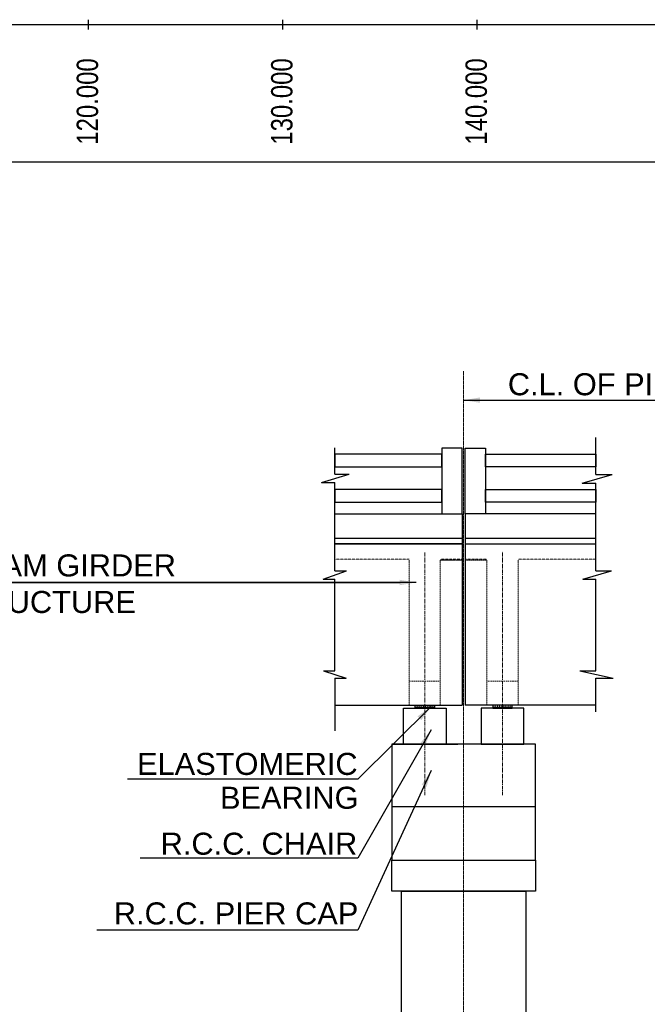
# Model space of a CAD drawing. Header units: inches. Extents: x 4599583 to 400123529, y 1639131 to 28133222499.
# Tile 42 of 86: x 4981502 to 5013787, y 28133120857 to 28133171496. Entities that reach past the tile are written whole.
import ezdxf
from ezdxf.enums import TextEntityAlignment as Align

# ---------------------------------------------------------------- set-up
doc = ezdxf.new("R2010")
doc.units = ezdxf.units.IN
doc.header["$MEASUREMENT"] = 0
doc.linetypes.add('CENTER', pattern=[2, 1.25, -0.25, 0.25, -0.25])
doc.linetypes.add('HIDDEN', pattern=[0.375, 0.25, -0.125])
for name, color, linetype, lineweight in [('CEN', 3, 'CENTER', 13), ('PITCH', 8, 'Continuous', 5), ('STR', 7, 'Continuous', 25), ('SYM', 8, 'Continuous', 5)]:
    doc.layers.add(name, color=color, linetype=linetype, lineweight=lineweight)
for name, color, linetype in [('CENTER', 3, 'CENTER'), ('CHNGE', 31, 'Continuous'), ('text', 7, 'Continuous')]:
    doc.layers.add(name, color=color, linetype=linetype)
doc.styles.add('ROMANS', font='arial.ttf')
doc.dimstyles.new('ROMANS', dxfattribs={"dimtxt": 1000, "dimasz": 850, "dimexe": 100, "dimexo": 100, "dimgap": 25, "dimtad": 1, "dimdec": 0, "dimzin": 9, "dimdsep": 46, "dimtxsty": 'ROMANS', "dimcen": 325, "dimclrd": 4, "dimclre": 4, "dimclrt": 6, "dimadec": 0, "dimazin": 0, "dimtfac": 1, "dimtdec": 0, "dimtmove": 0, "dimatfit": 3, "dimfxl": 1, "dimtolj": 1, "dimtzin": 9, "dimarcsym": 0})
pattern_1 = [(360, (4493086.5, 28132123600.73), (8e-14, 109.9989), [79.9992, -29.9997]), (90, (4493086.5, 28132123600.73), (-109.9989, 9e-14), [79.9992, -29.9997])]
pattern_2 = [(180, (5515591.19, 28132123600.73), (8e-14, 109.9989), [79.9992, -29.9997]), (90, (5515591.19, 28132123600.73), (109.9989, -7e-14), [79.9992, -29.9997])]

msp = doc.modelspace()

# ---------------------------------------------------------------- hatches: boundary and pattern name
at = {"layer": 'PITCH'}
h = msp.add_hatch(dxfattribs=at)
h.set_pattern_fill('ANGLE', color=256, scale=399.996, style=0)
h.set_pattern_definition(pattern_1)
h.paths.add_polyline_path([(5001838.867, 28133136238.41), (5002838.857, 28133136238.41), (5002838.857, 28133136082.412), (5001838.867, 28133136082.412)])
h = msp.add_hatch(dxfattribs=at)
h.set_pattern_fill('ANGLE', color=256, scale=399.996, style=0)
h.set_pattern_definition(pattern_1)
h.paths.add_polyline_path([(5001838.867, 28133136238.41), (5002838.857, 28133136238.41), (5002838.857, 28133136082.412), (5001838.867, 28133136082.412)])
h = msp.add_hatch(dxfattribs=at)
h.set_pattern_fill('ANGLE', color=256, scale=399.996, style=0)
h.set_pattern_definition(pattern_1)
h.paths.add_polyline_path([(5001838.867, 28133136238.41), (5002838.857, 28133136238.41), (5002838.857, 28133136082.412), (5001838.867, 28133136082.412)])
h = msp.add_hatch(dxfattribs=at)
h.set_pattern_fill('ANGLE', color=256, scale=399.996, style=0)
h.set_pattern_definition(pattern_2)
h.paths.add_polyline_path([(5006838.817, 28133136238.41), (5005838.827, 28133136238.41), (5005838.827, 28133136082.412), (5006838.817, 28133136082.412)])
h = msp.add_hatch(dxfattribs=at)
h.set_pattern_fill('ANGLE', color=256, scale=399.996, style=0)
h.set_pattern_definition(pattern_2)
h.paths.add_polyline_path([(5006838.817, 28133136238.41), (5005838.827, 28133136238.41), (5005838.827, 28133136082.412), (5006838.817, 28133136082.412)])
h = msp.add_hatch(dxfattribs=at)
h.set_pattern_fill('ANGLE', color=256, scale=399.996, style=0)
h.set_pattern_definition(pattern_2)
h.paths.add_polyline_path([(5006838.817, 28133136238.41), (5005838.827, 28133136238.41), (5005838.827, 28133136082.412), (5006838.817, 28133136082.412)])

# ---------------------------------------------------------------- linework, layer by layer
at = {"linetype": 'Continuous'}
for p, q in [((4985025.38, 28133171495.813), (4985025.38, 28133170995.813)), ((4985025.38, 28133171495.813), (4985025.38, 28133170995.813)), ((4985025.38, 28133171495.813), (4985025.38, 28133170995.813)), ((4995025.38, 28133171495.813), (4995025.38, 28133170995.813)), ((4995025.38, 28133171495.813), (4995025.38, 28133170995.813)), ((4995025.38, 28133171495.813), (4995025.38, 28133170995.813)), ((5005025.38, 28133171495.813), (5005025.38, 28133170995.813)), ((5005025.38, 28133171495.813), (5005025.38, 28133170995.813)), ((5005025.38, 28133171495.813), (5005025.38, 28133170995.813))]:
    msp.add_line(p, q, dxfattribs=at)
for p, q in [((4859134.88, 28133171245.813), (5175893.88, 28133171245.813)), ((4859134.88, 28133171245.813), (5175893.88, 28133171245.813)), ((4859134.88, 28133171245.813), (5175893.88, 28133171245.813)), ((4859134.88, 28133164192.346), (5175893.88, 28133164192.346)), ((4859134.88, 28133164192.346), (5175893.88, 28133164192.346)), ((4859134.88, 28133164192.346), (5175893.88, 28133164192.346)), ((5011143.198, 28133148096.987), (5011143.198, 28133150014.423)), ((5011143.198, 28133148096.987), (5011143.198, 28133150014.423)), ((5011143.198, 28133148096.987), (5011143.198, 28133150014.423)), ((4997705.833, 28133148130.69), (4997705.833, 28133149478.734)), ((4997705.833, 28133148130.69), (4997705.833, 28133149478.734)), ((4997705.833, 28133148130.69), (4997705.833, 28133149478.734)), ((4997027.595, 28133147700.07), (4998444.867, 28133148130.69)), ((4997027.595, 28133147700.07), (4998444.867, 28133148130.69)), ((4997027.595, 28133147700.07), (4998444.867, 28133148130.69)), ((4997705.833, 28133148130.69), (4998444.867, 28133148130.69)), ((4997705.833, 28133148130.69), (4998444.867, 28133148130.69)), ((4997705.833, 28133148130.69), (4998444.867, 28133148130.69)), ((5010430.023, 28133147666.366), (5011977.926, 28133148096.987)), ((5010430.023, 28133147666.366), (5011977.926, 28133148096.987)), ((5010430.023, 28133147666.366), (5011977.926, 28133148096.987)), ((5011143.198, 28133148096.987), (5011977.926, 28133148096.987)), ((5011143.198, 28133148096.987), (5011977.926, 28133148096.987)), ((5011143.198, 28133148096.987), (5011977.926, 28133148096.987)), ((4997027.595, 28133147700.07), (4997705.833, 28133147700.07)), ((4997027.595, 28133147700.07), (4997705.833, 28133147700.07)), ((4997027.595, 28133147700.07), (4997705.833, 28133147700.07)), ((4997705.833, 28133143157.375), (4997705.833, 28133147700.07)), ((4997705.833, 28133143157.375), (4997705.833, 28133147700.07)), ((4997705.833, 28133143157.375), (4997705.833, 28133147700.07)), ((5010430.023, 28133147666.366), (5011143.198, 28133147666.366)), ((5010430.023, 28133147666.366), (5011143.198, 28133147666.366)), ((5010430.023, 28133147666.366), (5011143.198, 28133147666.366)), ((5011143.198, 28133143157.375), (5011143.198, 28133147666.366)), ((5011143.198, 28133143157.375), (5011143.198, 28133147666.366)), ((5011143.198, 28133143157.375), (5011143.198, 28133147666.366)), ((4997118.452, 28133142726.755), (4998317.137, 28133143157.375)), ((4997118.452, 28133142726.755), (4998317.137, 28133143157.375)), ((4997118.452, 28133142726.755), (4998317.137, 28133143157.375)), ((4997705.833, 28133143157.375), (4998317.137, 28133143157.375)), ((4997705.833, 28133143157.375), (4998317.137, 28133143157.375)), ((4997705.833, 28133143157.375), (4998317.137, 28133143157.375)), ((5010478.24, 28133142726.755), (5011943.577, 28133143157.375)), ((5010478.24, 28133142726.755), (5011943.577, 28133143157.375)), ((5010478.24, 28133142726.755), (5011943.577, 28133143157.375)), ((5011143.198, 28133143157.375), (5011943.577, 28133143157.375)), ((5011143.198, 28133143157.375), (5011943.577, 28133143157.375)), ((5011143.198, 28133143157.375), (5011943.577, 28133143157.375)), ((4997118.452, 28133142726.755), (4997705.833, 28133142726.755)), ((4997118.452, 28133142726.755), (4997705.833, 28133142726.755)), ((4997118.452, 28133142726.755), (4997705.833, 28133142726.755)), ((4997705.833, 28133138008.369), (4997705.833, 28133142726.755)), ((4997705.833, 28133138008.369), (4997705.833, 28133142726.755)), ((4997705.833, 28133138008.369), (4997705.833, 28133142726.755)), ((5010478.24, 28133142726.755), (5011143.198, 28133142726.755)), ((5010478.24, 28133142726.755), (5011143.198, 28133142726.755)), ((5010478.24, 28133142726.755), (5011143.198, 28133142726.755)), ((5011143.198, 28133138008.369), (5011143.198, 28133142726.755)), ((5011143.198, 28133138008.369), (5011143.198, 28133142726.755)), ((5011143.198, 28133138008.369), (5011143.198, 28133142726.755)), ((4997137.017, 28133138008.369), (4998300.843, 28133137638.997)), ((4997137.017, 28133138008.369), (4997705.833, 28133138008.369)), ((4997137.017, 28133138008.369), (4998300.843, 28133137638.997)), ((4997137.017, 28133138008.369), (4997705.833, 28133138008.369)), ((4997137.017, 28133138008.369), (4998300.843, 28133137638.997)), ((4997137.017, 28133138008.369), (4997705.833, 28133138008.369)), ((5010320.702, 28133138008.369), (5011143.198, 28133138008.369)), ((5010320.702, 28133138008.369), (5012034.959, 28133137638.997)), ((5010320.702, 28133138008.369), (5011143.198, 28133138008.369)), ((5010320.702, 28133138008.369), (5012034.959, 28133137638.997)), ((5010320.702, 28133138008.369), (5011143.198, 28133138008.369)), ((5010320.702, 28133138008.369), (5012034.959, 28133137638.997)), ((4997705.833, 28133137638.997), (4998300.843, 28133137638.997)), ((4997705.833, 28133137638.997), (4997705.833, 28133134917.785)), ((4997705.833, 28133137638.997), (4998300.843, 28133137638.997)), ((4997705.833, 28133137638.997), (4997705.833, 28133134917.785)), ((4997705.833, 28133137638.997), (4998300.843, 28133137638.997)), ((4997705.833, 28133137638.997), (4997705.833, 28133134917.785)), ((5011143.198, 28133137638.997), (5012034.959, 28133137638.997)), ((5011143.198, 28133135898.862), (5011143.198, 28133137638.997)), ((5011143.198, 28133137638.997), (5012034.959, 28133137638.997)), ((5011143.198, 28133135898.862), (5011143.198, 28133137638.997)), ((5011143.198, 28133137638.997), (5012034.959, 28133137638.997)), ((5011143.198, 28133135898.862), (5011143.198, 28133137638.997))]:
    msp.add_line(p, q)
at = {"color": 7, "lineweight": 25, "ltscale": 0.5}
for p, q in [((4997705.833, 28133144838.346), (5004258.843, 28133144838.346)), ((4997705.833, 28133144838.346), (5004258.843, 28133144838.346)), ((4997705.833, 28133144838.346), (5004258.843, 28133144838.346)), ((4997705.833, 28133144538.349), (5004258.843, 28133144538.349)), ((5004258.843, 28133144538.349), (4997705.833, 28133144538.349)), ((4997705.833, 28133144538.349), (5004258.843, 28133144538.349)), ((5004258.843, 28133144538.349), (4997705.833, 28133144538.349)), ((4997705.833, 28133144538.349), (5004258.843, 28133144538.349)), ((5004258.843, 28133144538.349), (4997705.833, 28133144538.349)), ((5004418.841, 28133144838.346), (5011143.198, 28133144838.346)), ((5004418.841, 28133144838.346), (5011143.198, 28133144838.346)), ((5004418.841, 28133144838.346), (5011143.198, 28133144838.346)), ((5004418.841, 28133144538.349), (5011143.198, 28133144538.349)), ((5004418.841, 28133144538.349), (5011143.198, 28133144538.349)), ((5004418.841, 28133144538.349), (5011143.198, 28133144538.349)), ((5000638.879, 28133134238.43), (5004038.845, 28133134238.43)), ((5000638.879, 28133134238.43), (5004038.845, 28133134238.43)), ((5000638.879, 28133134238.43), (5004038.845, 28133134238.43))]:
    msp.add_line(p, q, dxfattribs=at)
for points in [[(5001238.873, 28133136082.412), (5003438.851, 28133136082.412), (5003438.851, 28133134238.43), (5001238.873, 28133134238.43)], [(5001238.873, 28133136082.412), (5003438.851, 28133136082.412), (5003438.851, 28133134238.43), (5001238.873, 28133134238.43)], [(5001238.873, 28133136082.412), (5003438.851, 28133136082.412), (5003438.851, 28133134238.43), (5001238.873, 28133134238.43)], [(5001838.867, 28133136238.41), (5002838.857, 28133136238.41), (5002838.857, 28133136082.412), (5001838.867, 28133136082.412)], [(5001838.867, 28133136238.41), (5002838.857, 28133136238.41), (5002838.857, 28133136082.412), (5001838.867, 28133136082.412)], [(5001838.867, 28133136238.41), (5002838.857, 28133136238.41), (5002838.857, 28133136082.412), (5001838.867, 28133136082.412)], [(5007438.811, 28133136082.412), (5005238.833, 28133136082.412), (5005238.833, 28133134238.43), (5007438.811, 28133134238.43)], [(5007438.811, 28133136082.412), (5005238.833, 28133136082.412), (5005238.833, 28133134238.43), (5007438.811, 28133134238.43)], [(5007438.811, 28133136082.412), (5005238.833, 28133136082.412), (5005238.833, 28133134238.43), (5007438.811, 28133134238.43)], [(5006838.817, 28133136238.41), (5005838.827, 28133136238.41), (5005838.827, 28133136082.412), (5006838.817, 28133136082.412)], [(5006838.817, 28133136238.41), (5005838.827, 28133136238.41), (5005838.827, 28133136082.412), (5006838.817, 28133136082.412)], [(5006838.817, 28133136238.41), (5005838.827, 28133136238.41), (5005838.827, 28133136082.412), (5006838.817, 28133136082.412)]]:
    msp.add_lwpolyline(points, close=True, dxfattribs=at)
at = {"layer": 'CEN', "ltscale": 40}
msp.add_line((5004338.842, 28133072489.843), (5004338.842, 28133153423.933), dxfattribs=at)
msp.add_line((5004338.842, 28133072489.843), (5004338.842, 28133153423.933), dxfattribs=at)
msp.add_line((5004338.842, 28133072489.843), (5004338.842, 28133153423.933), dxfattribs=at)
at = {"layer": 'CEN', "ltscale": 150}
for p, q in [((5002338.862, 28133131611.953), (5002338.862, 28133144110.671)), ((5002338.862, 28133131611.953), (5002338.862, 28133144110.671)), ((5002338.862, 28133131611.953), (5002338.862, 28133144110.671)), ((5006338.822, 28133131611.953), (5006338.822, 28133144142.995)), ((5006338.822, 28133131611.953), (5006338.822, 28133144142.995)), ((5006338.822, 28133131611.953), (5006338.822, 28133144142.995))]:
    msp.add_line(p, q, dxfattribs=at)
at = {"layer": 'CHNGE'}
for p, q in [((5004258.843, 28133146075.134), (5004258.843, 28133136238.41)), ((5004258.843, 28133146075.134), (5004258.843, 28133136238.41)), ((5004258.843, 28133146075.134), (5004258.843, 28133136238.41)), ((5004418.841, 28133146075.134), (5004418.841, 28133136238.41)), ((5004418.841, 28133146075.134), (5004418.841, 28133136238.41)), ((5004418.841, 28133146075.134), (5004418.841, 28133136238.41)), ((4997705.833, 28133136238.41), (5004258.843, 28133136238.41)), ((4997705.833, 28133136238.41), (5004258.843, 28133136238.41)), ((4997705.833, 28133136238.41), (5004258.843, 28133136238.41)), ((5011143.198, 28133136238.41), (5004418.841, 28133136238.41)), ((5011143.198, 28133136238.41), (5004418.841, 28133136238.41)), ((5011143.198, 28133136238.41), (5004418.841, 28133136238.41))]:
    msp.add_line(p, q, dxfattribs=at)
at = {"layer": 'STR'}
for p, q in [((4997697.833, 28133146075.134), (5004258.843, 28133146075.134)), ((4997697.833, 28133146075.134), (5004258.843, 28133146075.134)), ((4997697.833, 28133146075.134), (5004258.843, 28133146075.134)), ((5011143.198, 28133146075.134), (5004426.841, 28133146075.134)), ((5011143.198, 28133146075.134), (5004426.841, 28133146075.134)), ((5011143.198, 28133146075.134), (5004426.841, 28133146075.134)), ((5000638.879, 28133131038.462), (5008038.805, 28133131038.462)), ((5000638.879, 28133131038.462), (5008038.805, 28133131038.462)), ((5000638.879, 28133131038.462), (5008038.805, 28133131038.462))]:
    msp.add_line(p, q, dxfattribs=at)
for points in [[(5003218.853, 28133149155.103), (4997705.833, 28133149155.103), (4997705.833, 28133148495.11), (5003218.853, 28133148495.11)], [(5003218.853, 28133149155.103), (4997705.833, 28133149155.103), (4997705.833, 28133148495.11), (5003218.853, 28133148495.11)], [(5003218.853, 28133149155.103), (4997705.833, 28133149155.103), (4997705.833, 28133148495.11), (5003218.853, 28133148495.11)], [(5004258.843, 28133149455.1), (5003218.853, 28133149455.1), (5003218.853, 28133146075.134), (5004258.843, 28133146075.134)], [(5004258.843, 28133149455.1), (5003218.853, 28133149455.1), (5003218.853, 28133146075.134), (5004258.843, 28133146075.134)], [(5004258.843, 28133149455.1), (5003218.853, 28133149455.1), (5003218.853, 28133146075.134), (5004258.843, 28133146075.134)], [(5004418.841, 28133149455.1), (5005458.831, 28133149455.1), (5005458.831, 28133146075.134), (5004418.841, 28133146075.134)], [(5004418.841, 28133149455.1), (5005458.831, 28133149455.1), (5005458.831, 28133146075.134), (5004418.841, 28133146075.134)], [(5004418.841, 28133149455.1), (5005458.831, 28133149455.1), (5005458.831, 28133146075.134), (5004418.841, 28133146075.134)], [(5005458.831, 28133149155.103), (5011143.198, 28133149155.103), (5011143.198, 28133148495.11), (5005458.831, 28133148495.11)], [(5005458.831, 28133149155.103), (5011143.198, 28133149155.103), (5011143.198, 28133148495.11), (5005458.831, 28133148495.11)], [(5005458.831, 28133149155.103), (5011143.198, 28133149155.103), (5011143.198, 28133148495.11), (5005458.831, 28133148495.11)], [(5003218.853, 28133147335.121), (4997705.833, 28133147335.121), (4997705.833, 28133146675.128), (5003218.853, 28133146675.128)], [(5003218.853, 28133147335.121), (4997705.833, 28133147335.121), (4997705.833, 28133146675.128), (5003218.853, 28133146675.128)], [(5003218.853, 28133147335.121), (4997705.833, 28133147335.121), (4997705.833, 28133146675.128), (5003218.853, 28133146675.128)], [(5005458.831, 28133147335.121), (5011143.198, 28133147335.121), (5011143.198, 28133146675.128), (5005458.831, 28133146675.128)], [(5005458.831, 28133147335.121), (5011143.198, 28133147335.121), (5011143.198, 28133146675.128), (5005458.831, 28133146675.128)], [(5005458.831, 28133147335.121), (5011143.198, 28133147335.121), (5011143.198, 28133146675.128), (5005458.831, 28133146675.128)], [(5000638.879, 28133128268.314), (5008038.805, 28133128268.314), (5008038.805, 28133126668.33), (5000638.879, 28133126668.33)], [(5000638.879, 28133128268.314), (5008038.805, 28133128268.314), (5008038.805, 28133126668.33), (5000638.879, 28133126668.33)], [(5000638.879, 28133128268.314), (5008038.805, 28133128268.314), (5008038.805, 28133126668.33), (5000638.879, 28133126668.33)], [(5001138.874, 28133126668.33), (5007538.81, 28133126668.33), (5007538.81, 28133113798.623), (5001138.874, 28133113798.623)], [(5001138.874, 28133126668.33), (5007538.81, 28133126668.33), (5007538.81, 28133113798.623), (5001138.874, 28133113798.623)], [(5001138.874, 28133126668.33), (5007538.81, 28133126668.33), (5007538.81, 28133113798.623), (5001138.874, 28133113798.623)]]:
    msp.add_lwpolyline(points, close=True, dxfattribs=at)
msp.add_lwpolyline([(5008038.805, 28133134238.43), (5000638.879, 28133134238.43), (5000638.879, 28133132438.448), (5000638.879, 28133128268.314), (5008038.805, 28133128268.314), (5008038.805, 28133132438.448), (5008038.805, 28133134238.43)], dxfattribs=at)
msp.add_lwpolyline([(5008038.805, 28133134238.43), (5000638.879, 28133134238.43), (5000638.879, 28133132438.448), (5000638.879, 28133128268.314), (5008038.805, 28133128268.314), (5008038.805, 28133132438.448), (5008038.805, 28133134238.43)], dxfattribs=at)
msp.add_lwpolyline([(5008038.805, 28133134238.43), (5000638.879, 28133134238.43), (5000638.879, 28133132438.448), (5000638.879, 28133128268.314), (5008038.805, 28133128268.314), (5008038.805, 28133132438.448), (5008038.805, 28133134238.43)], dxfattribs=at)
at = {"layer": 'SYM', "linetype": 'HIDDEN', "ltscale": 50}
for p, q in [((5001538.87, 28133143755.157), (4997705.833, 28133143755.157)), ((5001538.87, 28133143755.157), (4997705.833, 28133143755.157)), ((5001538.87, 28133143755.157), (4997705.833, 28133143755.157)), ((5004258.843, 28133143755.157), (5003138.854, 28133143755.157)), ((5004258.843, 28133143755.157), (5003138.854, 28133143755.157)), ((5004258.843, 28133143755.157), (5003138.854, 28133143755.157)), ((5005538.83, 28133143755.158), (5004418.841, 28133143755.158)), ((5005538.83, 28133143755.158), (5004418.841, 28133143755.158)), ((5005538.83, 28133143755.158), (5004418.841, 28133143755.158)), ((5011143.198, 28133143755.158), (5007138.814, 28133143755.158)), ((5011143.198, 28133143755.158), (5007138.814, 28133143755.158)), ((5011143.198, 28133143755.158), (5007138.814, 28133143755.158))]:
    msp.add_line(p, q, dxfattribs=at)
at = {"layer": 'SYM', "linetype": 'HIDDEN', "ltscale": 55}
for p, q in [((5001538.87, 28133136238.411), (5001538.87, 28133143699.157)), ((5001538.87, 28133136238.411), (5001538.87, 28133143699.157)), ((5001538.87, 28133136238.411), (5001538.87, 28133143699.157)), ((5004258.843, 28133143699.157), (5003138.854, 28133143699.158)), ((5004258.843, 28133143699.157), (5003138.854, 28133143699.158)), ((5004258.843, 28133143699.157), (5003138.854, 28133143699.158)), ((5003138.854, 28133136238.411), (5003138.854, 28133143699.157)), ((5003138.854, 28133136238.411), (5003138.854, 28133143699.157)), ((5003138.854, 28133136238.411), (5003138.854, 28133143699.157)), ((5004418.841, 28133143699.158), (5005538.83, 28133143699.158)), ((5004418.841, 28133143699.158), (5005538.83, 28133143699.158)), ((5004418.841, 28133143699.158), (5005538.83, 28133143699.158)), ((5005538.83, 28133136238.412), (5005538.83, 28133143699.158)), ((5005538.83, 28133136238.412), (5005538.83, 28133143699.158)), ((5005538.83, 28133136238.412), (5005538.83, 28133143699.158)), ((5007138.814, 28133136238.412), (5007138.814, 28133143699.158)), ((5007138.814, 28133136238.412), (5007138.814, 28133143699.158)), ((5007138.814, 28133136238.412), (5007138.814, 28133143699.158))]:
    msp.add_line(p, q, dxfattribs=at)
at = {"layer": 'SYM', "linetype": 'HIDDEN', "ltscale": 300}
for p, q in [((5003138.854, 28133143699.157), (5004258.843, 28133143699.157)), ((5003138.854, 28133143699.157), (5004258.843, 28133143699.157)), ((5003138.854, 28133143699.157), (5004258.843, 28133143699.157)), ((5001538.87, 28133137468.222), (5003138.854, 28133137468.222)), ((5001538.87, 28133137468.222), (5003138.854, 28133137468.222)), ((5001538.87, 28133137468.222), (5003138.854, 28133137468.222)), ((5007138.814, 28133137468.222), (5005538.83, 28133137468.222)), ((5007138.814, 28133137468.222), (5005538.83, 28133137468.222)), ((5007138.814, 28133137468.222), (5005538.83, 28133137468.222))]:
    msp.add_line(p, q, dxfattribs=at)

# ---------------------------------------------------------------- texts
at = {"layer": 'CHNGE', "color": 50, "style": 'ROMANS', "width": 0.8}
for s, p in [('120.000', (4985864.173, 28133169511.313)), ('120.000', (4985864.173, 28133169511.313)), ('120.000', (4985864.173, 28133169511.313)), ('130.000', (4995864.173, 28133169511.313)), ('130.000', (4995864.173, 28133169511.313)), ('130.000', (4995864.173, 28133169511.313)), ('140.000', (5005864.173, 28133169511.313)), ('140.000', (5005864.173, 28133169511.313)), ('140.000', (5005864.173, 28133169511.313))]:
    msp.add_text(s, height=1100, rotation=90, dxfattribs=at).set_placement(p, align=Align.BOTTOM_RIGHT)
at = {"layer": 'text', "color": 6, "style": 'ROMANS'}
for s, p in [('C.L. OF PIER', (5006612.133, 28133152180.384)), ('C.L. OF PIER', (5006612.133, 28133152180.384)), ('C.L. OF PIER', (5006612.133, 28133152180.384)), ('R.C.C. T-BEAM GIRDER', (4971775.419, 28133142863.46)), ('R.C.C. T-BEAM GIRDER', (4971775.419, 28133142863.46)), ('R.C.C. T-BEAM GIRDER', (4971775.419, 28133142863.46)), ('SUPER STRUCTURE', (4971824.489, 28133140982.212)), ('SUPER STRUCTURE', (4971824.489, 28133140982.212)), ('SUPER STRUCTURE', (4971824.489, 28133140982.212)), ('ELASTOMERIC ', (4987537.795, 28133132654.444)), ('ELASTOMERIC ', (4987537.795, 28133132654.444)), ('ELASTOMERIC ', (4987537.795, 28133132654.444)), ('BEARING', (4991805.919, 28133130914.462)), ('BEARING', (4991805.919, 28133130914.462)), ('BEARING', (4991805.919, 28133130914.462)), ('R.C.C. CHAIR', (4988752.37, 28133128550.635)), ('R.C.C. CHAIR', (4988752.37, 28133128550.635)), ('R.C.C. CHAIR', (4988752.37, 28133128550.635)), ('R.C.C. PIER CAP', (4986343.443, 28133124965.718)), ('R.C.C. PIER CAP', (4986343.443, 28133124965.718)), ('R.C.C. PIER CAP', (4986343.443, 28133124965.718))]:
    msp.add_text(s, height=1133.322, dxfattribs=at).set_placement(p)

# ---------------------------------------------------------------- leaders
at = {"layer": 'CENTER', "color": 0, "linetype": 'Continuous'}
for points in [[(5004338.224, 28133151929.076), (5015884.227, 28133151929.076)], [(5004338.224, 28133151929.076), (5015884.227, 28133151929.076)], [(5004338.224, 28133151929.076), (5015884.227, 28133151929.076)], [(4956116.28, 28133142551.336), (5001082.206, 28133142551.336)], [(4956116.28, 28133142551.336), (5001082.206, 28133142551.336)], [(4956116.28, 28133142551.336), (5001082.206, 28133142551.336)], [(5001894.79, 28133142551.336), (4956921.047, 28133142551.336)], [(5001894.79, 28133142551.336), (4956921.047, 28133142551.336)], [(5001894.79, 28133142551.336), (4956921.047, 28133142551.336)], [(5002665.439, 28133136166.535), (4998896.699, 28133132429.898), (4987049.392, 28133132429.898)], [(5002665.439, 28133136166.535), (4998896.699, 28133132429.898), (4987049.392, 28133132429.898)], [(5002665.439, 28133136166.535), (4998896.699, 28133132429.898), (4987049.392, 28133132429.898)], [(5002665.439, 28133134974.344), (4998896.699, 28133128365.434), (4987707.099, 28133128365.434)], [(5002665.439, 28133134974.344), (4998896.699, 28133128365.434), (4987707.099, 28133128365.434)], [(5002665.439, 28133134974.344), (4998896.699, 28133128365.434), (4987707.099, 28133128365.434)], [(5002664.934, 28133132876.911), (4998896.699, 28133124667.919), (4985463.78, 28133124667.919)], [(5002664.934, 28133132876.911), (4998896.699, 28133124667.919), (4985463.78, 28133124667.919)], [(5002664.934, 28133132876.911), (4998896.699, 28133124667.919), (4985463.78, 28133124667.919)]]:
    msp.add_leader(points, dimstyle='ROMANS', override={"dimlfac": 0.333333, "dimfxl": 100, "dimfxlon": 1}, dxfattribs=at)

doc.saveas('drawing.dxf')
